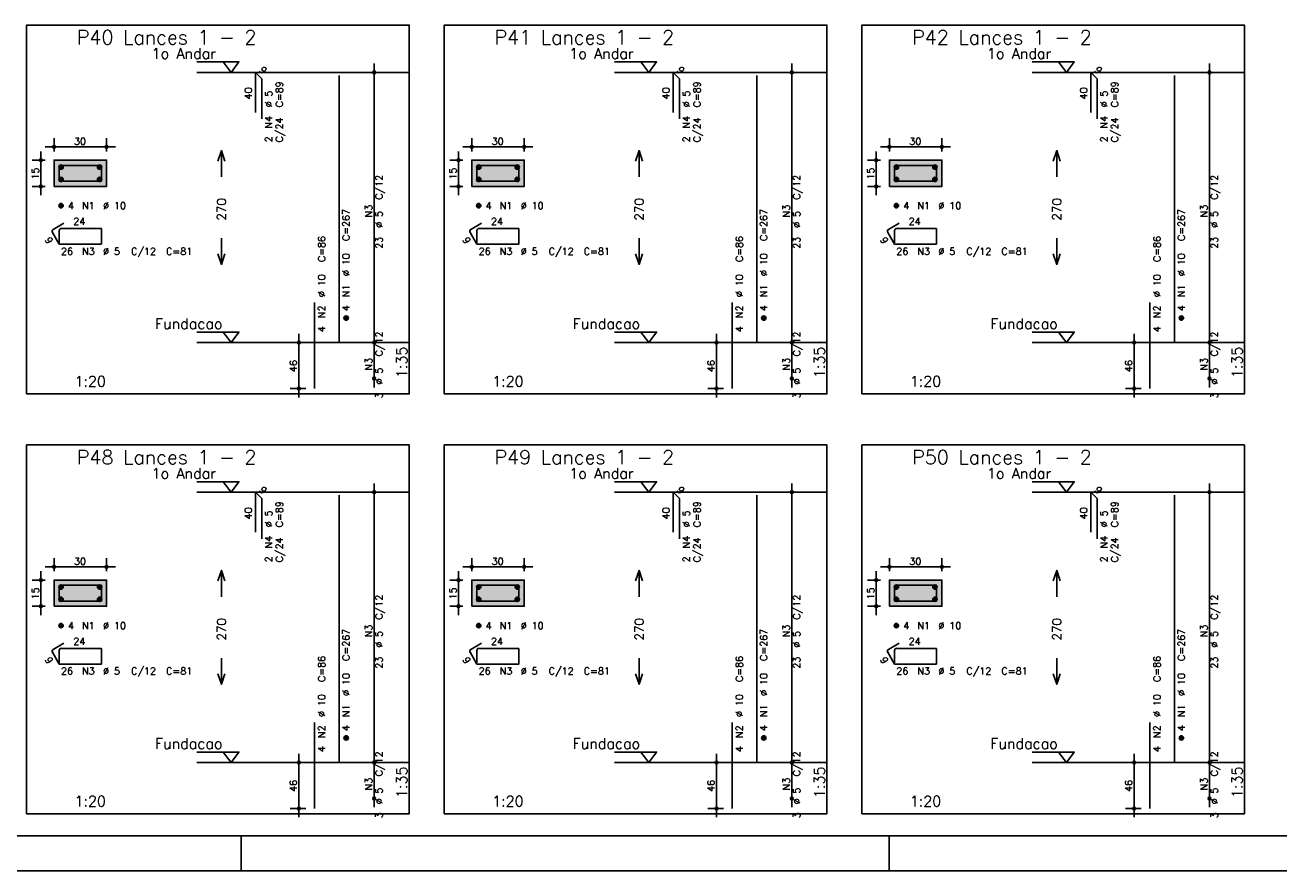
# Model space of a CAD drawing. Extents: x 0 to 119, y 0 to 84.
# Tile 3 of 19: x 39 to 75, y 0 to 24. Entities that reach past the tile are written whole.
import ezdxf

# ---------------------------------------------------------------- set-up
doc = ezdxf.new("R2010")
doc.units = 0
doc.header["$MEASUREMENT"] = 0
doc.linetypes.add('ESTILO_TQS_0002', pattern=[0.4, 0.1, -0.3])
for name, color, linetype in [('1', 1, 'CONTINUOUS'), ('2', 2, 'CONTINUOUS'), ('3', 3, 'CONTINUOUS'), ('4', 4, 'CONTINUOUS'), ('6', 6, 'CONTINUOUS'), ('7', 7, 'CONTINUOUS'), ('8', 8, 'CONTINUOUS'), ('9', 9, 'CONTINUOUS')]:
    doc.layers.add(name, color=color, linetype=linetype)
doc.styles.get("Standard").update_dxf_attribs({"font": 'ROMANS.SHX'})

msp = doc.modelspace()

# ---------------------------------------------------------------- linework, layer by layer
at = {"layer": '1', "linetype": 'Continuous'}
for p, q in [((44.9, 0), (44.9, 1)), ((63.4, 0), (63.4, 1)), ((0, 0), (118.9, 0))]:
    msp.add_line(p, q, dxfattribs=at)
for points in [[(38.775, 13.617), (49.7, 13.617), (49.7, 24.146), (38.775, 24.146), (38.775, 13.617)], [(50.7, 13.617), (61.625, 13.617), (61.625, 24.146), (50.7, 24.146), (50.7, 13.617)], [(62.625, 13.617), (73.55, 13.617), (73.55, 24.146), (62.625, 24.146), (62.625, 13.617)], [(43.64, 23.096), (44.84, 23.096), (44.615, 22.796), (44.39, 23.096)], [(55.565, 23.096), (56.765, 23.096), (56.54, 22.796), (56.315, 23.096)], [(67.49, 23.096), (68.69, 23.096), (68.465, 22.796), (68.24, 23.096)], [(49.7, 22.796), (43.64, 22.796)], [(61.625, 22.796), (55.565, 22.796)], [(73.55, 22.796), (67.49, 22.796)], [(43.64, 15.381), (44.84, 15.381), (44.615, 15.081), (44.39, 15.381)], [(49.7, 15.081), (43.64, 15.081)], [(55.565, 15.381), (56.765, 15.381), (56.54, 15.081), (56.315, 15.381)], [(61.625, 15.081), (55.565, 15.081)], [(67.49, 15.381), (68.69, 15.381), (68.465, 15.081), (68.24, 15.381)], [(73.55, 15.081), (67.49, 15.081)], [(38.775, 1.63), (49.7, 1.63), (49.7, 12.159), (38.775, 12.159), (38.775, 1.63)], [(50.7, 1.63), (61.625, 1.63), (61.625, 12.159), (50.7, 12.159), (50.7, 1.63)], [(62.625, 1.63), (73.55, 1.63), (73.55, 12.159), (62.625, 12.159), (62.625, 1.63)], [(43.64, 11.109), (44.84, 11.109), (44.615, 10.809), (44.39, 11.109)], [(55.565, 11.109), (56.765, 11.109), (56.54, 10.809), (56.315, 11.109)], [(67.49, 11.109), (68.69, 11.109), (68.465, 10.809), (68.24, 11.109)], [(49.7, 10.809), (43.64, 10.809)], [(61.625, 10.809), (55.565, 10.809)], [(73.55, 10.809), (67.49, 10.809)], [(43.64, 3.394), (44.84, 3.394), (44.615, 3.095), (44.39, 3.394)], [(55.565, 3.394), (56.765, 3.394), (56.54, 3.095), (56.315, 3.394)], [(67.49, 3.394), (68.69, 3.394), (68.465, 3.095), (68.24, 3.394)], [(49.7, 3.095), (43.64, 3.095)], [(61.625, 3.095), (55.565, 3.095)], [(73.55, 3.095), (67.49, 3.095)]]:
    msp.add_lwpolyline(points, dxfattribs=at)
at = {"layer": '1', "linetype": 'ESTILO_TQS_0002'}
for points in [[(39.56, 19.541), (41.06, 19.541), (41.06, 20.291), (39.56, 20.291), (39.56, 19.541)], [(51.485, 19.541), (52.985, 19.541), (52.985, 20.291), (51.485, 20.291), (51.485, 19.541)], [(63.41, 19.541), (64.91, 19.541), (64.91, 20.291), (63.41, 20.291), (63.41, 19.541)], [(39.56, 7.554), (41.06, 7.554), (41.06, 8.304), (39.56, 8.304), (39.56, 7.554)], [(51.485, 7.554), (52.985, 7.554), (52.985, 8.304), (51.485, 8.304), (51.485, 7.554)], [(63.41, 7.554), (64.91, 7.554), (64.91, 8.304), (63.41, 8.304), (63.41, 7.554)]]:
    msp.add_lwpolyline(points, dxfattribs=at)
at = {"layer": '2', "linetype": 'Continuous'}
for p, q in [((48.7, 14.831), (48.7, 23.046)), ((60.625, 14.831), (60.625, 23.046)), ((72.55, 14.831), (72.55, 23.046)), ((48.7, 22.796), (48.7, 22.796)), ((60.625, 22.796), (60.625, 22.796)), ((72.55, 22.796), (72.55, 22.796)), ((39.56, 20.541), (39.56, 20.916)), ((41.06, 20.541), (41.06, 20.916)), ((51.485, 20.541), (51.485, 20.916)), ((52.985, 20.541), (52.985, 20.916)), ((63.41, 20.541), (63.41, 20.916)), ((64.91, 20.541), (64.91, 20.916)), ((39.185, 19.291), (39.185, 20.541)), ((39.31, 20.666), (41.31, 20.666)), ((51.11, 19.291), (51.11, 20.541)), ((51.235, 20.666), (53.235, 20.666)), ((63.035, 19.291), (63.035, 20.541)), ((63.16, 20.666), (65.16, 20.666)), ((39.31, 20.291), (38.935, 20.291)), ((39.56, 20.291), (39.56, 20.291)), ((39.56, 20.291), (39.56, 20.291)), ((41.06, 20.291), (41.06, 20.291)), ((51.235, 20.291), (50.86, 20.291)), ((51.485, 20.291), (51.485, 20.291)), ((51.485, 20.291), (51.485, 20.291)), ((52.985, 20.291), (52.985, 20.291)), ((63.16, 20.291), (62.785, 20.291)), ((63.41, 20.291), (63.41, 20.291)), ((63.41, 20.291), (63.41, 20.291)), ((64.91, 20.291), (64.91, 20.291)), ((39.31, 19.541), (38.935, 19.541)), ((39.56, 19.541), (39.56, 19.541)), ((51.235, 19.541), (50.86, 19.541)), ((51.485, 19.541), (51.485, 19.541)), ((63.16, 19.541), (62.785, 19.541)), ((63.41, 19.541), (63.41, 19.541)), ((46.75, 15.081), (46.3, 15.081)), ((46.55, 13.517), (46.55, 15.331)), ((47, 15.081), (47, 15.081)), ((48.7, 13.803), (48.7, 15.331)), ((48.7, 15.081), (48.7, 15.081)), ((48.7, 15.081), (48.7, 15.081)), ((58.675, 15.081), (58.225, 15.081)), ((58.475, 13.517), (58.475, 15.331)), ((58.925, 15.081), (58.925, 15.081)), ((60.625, 13.803), (60.625, 15.331)), ((60.625, 15.081), (60.625, 15.081)), ((60.625, 15.081), (60.625, 15.081)), ((70.6, 15.081), (70.15, 15.081)), ((70.4, 13.517), (70.4, 15.331)), ((70.85, 15.081), (70.85, 15.081)), ((72.55, 13.803), (72.55, 15.331)), ((72.55, 15.081), (72.55, 15.081)), ((72.55, 15.081), (72.55, 15.081)), ((48.7, 14.053), (48.7, 14.053)), ((60.625, 14.053), (60.625, 14.053)), ((72.55, 14.053), (72.55, 14.053)), ((46.75, 13.767), (46.3, 13.767)), ((47, 13.767), (47, 13.767)), ((58.675, 13.767), (58.225, 13.767)), ((58.925, 13.767), (58.925, 13.767)), ((70.6, 13.767), (70.15, 13.767)), ((70.85, 13.767), (70.85, 13.767)), ((48.7, 2.845), (48.7, 11.059)), ((48.7, 10.809), (48.7, 10.809)), ((60.625, 2.845), (60.625, 11.059)), ((60.625, 10.809), (60.625, 10.809)), ((72.55, 2.845), (72.55, 11.059)), ((72.55, 10.809), (72.55, 10.809)), ((39.31, 8.679), (41.31, 8.679)), ((39.56, 8.554), (39.56, 8.929)), ((41.06, 8.554), (41.06, 8.929)), ((51.235, 8.679), (53.235, 8.679)), ((51.485, 8.554), (51.485, 8.929)), ((52.985, 8.554), (52.985, 8.929)), ((63.16, 8.679), (65.16, 8.679)), ((63.41, 8.554), (63.41, 8.929)), ((64.91, 8.554), (64.91, 8.929)), ((39.31, 8.304), (38.935, 8.304)), ((39.185, 7.304), (39.185, 8.554)), ((39.56, 8.304), (39.56, 8.304)), ((39.56, 8.304), (39.56, 8.304)), ((41.06, 8.304), (41.06, 8.304)), ((51.235, 8.304), (50.86, 8.304)), ((51.11, 7.304), (51.11, 8.554)), ((51.485, 8.304), (51.485, 8.304)), ((51.485, 8.304), (51.485, 8.304)), ((52.985, 8.304), (52.985, 8.304)), ((63.16, 8.304), (62.785, 8.304)), ((63.035, 7.304), (63.035, 8.554)), ((63.41, 8.304), (63.41, 8.304)), ((63.41, 8.304), (63.41, 8.304)), ((64.91, 8.304), (64.91, 8.304)), ((39.31, 7.554), (38.935, 7.554)), ((39.56, 7.554), (39.56, 7.554)), ((51.235, 7.554), (50.86, 7.554)), ((51.485, 7.554), (51.485, 7.554)), ((63.16, 7.554), (62.785, 7.554)), ((63.41, 7.554), (63.41, 7.554)), ((46.55, 1.53), (46.55, 3.345)), ((48.7, 1.816), (48.7, 3.345)), ((58.475, 1.53), (58.475, 3.345)), ((60.625, 1.816), (60.625, 3.345)), ((70.4, 1.53), (70.4, 3.345)), ((72.55, 1.816), (72.55, 3.345)), ((46.75, 3.095), (46.3, 3.095)), ((47, 3.095), (47, 3.095)), ((48.7, 3.095), (48.7, 3.095)), ((48.7, 3.095), (48.7, 3.095)), ((58.675, 3.095), (58.225, 3.095)), ((58.925, 3.095), (58.925, 3.095)), ((60.625, 3.095), (60.625, 3.095)), ((60.625, 3.095), (60.625, 3.095)), ((70.6, 3.095), (70.15, 3.095)), ((70.85, 3.095), (70.85, 3.095)), ((72.55, 3.095), (72.55, 3.095)), ((72.55, 3.095), (72.55, 3.095)), ((48.7, 2.066), (48.7, 2.066)), ((60.625, 2.066), (60.625, 2.066)), ((72.55, 2.066), (72.55, 2.066)), ((46.75, 1.78), (46.3, 1.78)), ((47, 1.78), (47, 1.78)), ((58.675, 1.78), (58.225, 1.78)), ((58.925, 1.78), (58.925, 1.78)), ((70.6, 1.78), (70.15, 1.78)), ((70.85, 1.78), (70.85, 1.78))]:
    msp.add_line(p, q, dxfattribs=at)
for points in [[(44.24, 20.264), (44.34, 20.564), (44.44, 20.264)], [(44.34, 19.814), (44.34, 20.564)], [(56.165, 20.264), (56.265, 20.564), (56.365, 20.264)], [(56.265, 19.814), (56.265, 20.564)], [(68.09, 20.264), (68.19, 20.564), (68.29, 20.264)], [(68.19, 19.814), (68.19, 20.564)], [(39.56, 19.541), (41.06, 19.541), (41.06, 20.291), (39.56, 20.291), (39.56, 19.541)], [(51.485, 19.541), (52.985, 19.541), (52.985, 20.291), (51.485, 20.291), (51.485, 19.541)], [(63.41, 19.541), (64.91, 19.541), (64.91, 20.291), (63.41, 20.291), (63.41, 19.541)], [(44.34, 18.064), (44.34, 17.314)], [(56.265, 18.064), (56.265, 17.314)], [(68.19, 18.064), (68.19, 17.314)], [(44.24, 17.614), (44.34, 17.314), (44.44, 17.614)], [(56.165, 17.614), (56.265, 17.314), (56.365, 17.614)], [(68.09, 17.614), (68.19, 17.314), (68.29, 17.614)], [(39.56, 7.554), (41.06, 7.554), (41.06, 8.304), (39.56, 8.304), (39.56, 7.554)], [(44.24, 8.277), (44.34, 8.577), (44.44, 8.277)], [(44.34, 7.827), (44.34, 8.577)], [(51.485, 7.554), (52.985, 7.554), (52.985, 8.304), (51.485, 8.304), (51.485, 7.554)], [(56.165, 8.277), (56.265, 8.577), (56.365, 8.277)], [(56.265, 7.827), (56.265, 8.577)], [(63.41, 7.554), (64.91, 7.554), (64.91, 8.304), (63.41, 8.304), (63.41, 7.554)], [(68.09, 8.277), (68.19, 8.577), (68.29, 8.277)], [(68.19, 7.827), (68.19, 8.577)], [(44.34, 6.077), (44.34, 5.327)], [(56.265, 6.077), (56.265, 5.327)], [(68.19, 6.077), (68.19, 5.327)], [(44.24, 5.627), (44.34, 5.327), (44.44, 5.627)], [(56.165, 5.627), (56.265, 5.327), (56.365, 5.627)], [(68.09, 5.627), (68.19, 5.327), (68.29, 5.627)]]:
    msp.add_lwpolyline(points, dxfattribs=at)
for centre, radius in [((48.7, 22.796), 0.0416), ((48.7, 22.796), 0.0208), ((60.625, 22.796), 0.0416), ((60.625, 22.796), 0.0208), ((72.55, 22.796), 0.0416), ((72.55, 22.796), 0.0208), ((39.56, 20.666), 0.04), ((39.56, 20.666), 0.02), ((41.06, 20.666), 0.04), ((41.06, 20.666), 0.02), ((51.485, 20.666), 0.04), ((51.485, 20.666), 0.02), ((52.985, 20.666), 0.04), ((52.985, 20.666), 0.02), ((63.41, 20.666), 0.04), ((63.41, 20.666), 0.02), ((64.91, 20.666), 0.04), ((64.91, 20.666), 0.02), ((39.185, 20.291), 0.04), ((39.185, 20.291), 0.02), ((51.11, 20.291), 0.04), ((51.11, 20.291), 0.02), ((63.035, 20.291), 0.04), ((63.035, 20.291), 0.02), ((39.185, 19.541), 0.04), ((39.185, 19.541), 0.02), ((51.11, 19.541), 0.04), ((51.11, 19.541), 0.02), ((63.035, 19.541), 0.04), ((63.035, 19.541), 0.02), ((46.55, 15.081), 0.04), ((46.55, 15.081), 0.02), ((48.7, 15.081), 0.0416), ((48.7, 15.081), 0.0416), ((48.7, 15.081), 0.0208), ((48.7, 15.081), 0.0208), ((58.475, 15.081), 0.04), ((58.475, 15.081), 0.02), ((60.625, 15.081), 0.0416), ((60.625, 15.081), 0.0416), ((60.625, 15.081), 0.0208), ((60.625, 15.081), 0.0208), ((70.4, 15.081), 0.04), ((70.4, 15.081), 0.02), ((72.55, 15.081), 0.0416), ((72.55, 15.081), 0.0416), ((72.55, 15.081), 0.0208), ((72.55, 15.081), 0.0208), ((48.7, 14.053), 0.0416), ((48.7, 14.053), 0.0208), ((60.625, 14.053), 0.0416), ((60.625, 14.053), 0.0208), ((72.55, 14.053), 0.0416), ((72.55, 14.053), 0.0208), ((46.55, 13.767), 0.04), ((46.55, 13.767), 0.02), ((58.475, 13.767), 0.04), ((58.475, 13.767), 0.02), ((70.4, 13.767), 0.04), ((70.4, 13.767), 0.02), ((48.7, 10.809), 0.0416), ((48.7, 10.809), 0.0208), ((60.625, 10.809), 0.0416), ((60.625, 10.809), 0.0208), ((72.55, 10.809), 0.0416), ((72.55, 10.809), 0.0208), ((39.56, 8.679), 0.04), ((39.56, 8.679), 0.02), ((41.06, 8.679), 0.04), ((41.06, 8.679), 0.02), ((51.485, 8.679), 0.04), ((51.485, 8.679), 0.02), ((52.985, 8.679), 0.04), ((52.985, 8.679), 0.02), ((63.41, 8.679), 0.04), ((63.41, 8.679), 0.02), ((64.91, 8.679), 0.04), ((64.91, 8.679), 0.02), ((39.185, 8.304), 0.04), ((39.185, 8.304), 0.02), ((51.11, 8.304), 0.04), ((51.11, 8.304), 0.02), ((63.035, 8.304), 0.04), ((63.035, 8.304), 0.02), ((39.185, 7.554), 0.04), ((39.185, 7.554), 0.02), ((51.11, 7.554), 0.04), ((51.11, 7.554), 0.02), ((63.035, 7.554), 0.04), ((63.035, 7.554), 0.02), ((46.55, 3.095), 0.04), ((46.55, 3.095), 0.02), ((48.7, 3.095), 0.0416), ((48.7, 3.095), 0.0416), ((48.7, 3.095), 0.0208), ((48.7, 3.095), 0.0208), ((58.475, 3.095), 0.04), ((58.475, 3.095), 0.02), ((60.625, 3.095), 0.0416), ((60.625, 3.095), 0.0416), ((60.625, 3.095), 0.0208), ((60.625, 3.095), 0.0208), ((70.4, 3.095), 0.04), ((70.4, 3.095), 0.02), ((72.55, 3.095), 0.0416), ((72.55, 3.095), 0.0416), ((72.55, 3.095), 0.0208), ((72.55, 3.095), 0.0208), ((46.55, 1.78), 0.04), ((46.55, 1.78), 0.02), ((48.7, 2.066), 0.0416), ((48.7, 2.066), 0.0208), ((58.475, 1.78), 0.04), ((58.475, 1.78), 0.02), ((60.625, 2.066), 0.0416), ((60.625, 2.066), 0.0208), ((70.4, 1.78), 0.04), ((70.4, 1.78), 0.02), ((72.55, 2.066), 0.0416), ((72.55, 2.066), 0.0208)]:
    msp.add_circle(centre, radius, dxfattribs=at)
at = {"layer": '3', "linetype": 'Continuous'}
for p, q in [((39.698, 20.082), (39.769, 20.153)), ((39.698, 20.1), (39.751, 20.153)), ((39.702, 20.068), (39.783, 20.149)), ((39.708, 20.057), (39.794, 20.143)), ((39.716, 20.047), (39.804, 20.135)), ((39.726, 20.039), (39.812, 20.125)), ((39.737, 20.033), (39.818, 20.114)), ((39.751, 20.029), (39.822, 20.1)), ((39.769, 20.029), (39.822, 20.082)), ((40.798, 20.082), (40.869, 20.153)), ((40.798, 20.1), (40.851, 20.153)), ((40.802, 20.068), (40.883, 20.149)), ((40.808, 20.057), (40.894, 20.143)), ((40.816, 20.047), (40.904, 20.135)), ((40.826, 20.039), (40.912, 20.125)), ((40.837, 20.033), (40.918, 20.114)), ((40.851, 20.029), (40.922, 20.1)), ((40.869, 20.029), (40.922, 20.082)), ((51.623, 20.082), (51.694, 20.153)), ((51.623, 20.1), (51.676, 20.153)), ((51.627, 20.068), (51.708, 20.149)), ((51.633, 20.057), (51.719, 20.143)), ((51.641, 20.047), (51.729, 20.135)), ((51.651, 20.039), (51.737, 20.125)), ((51.662, 20.033), (51.743, 20.114)), ((51.676, 20.029), (51.747, 20.1)), ((51.694, 20.029), (51.747, 20.082)), ((52.723, 20.082), (52.794, 20.153)), ((52.723, 20.1), (52.776, 20.153)), ((52.727, 20.068), (52.808, 20.149)), ((52.733, 20.057), (52.819, 20.143)), ((52.741, 20.047), (52.829, 20.135)), ((52.751, 20.039), (52.837, 20.125)), ((52.762, 20.033), (52.843, 20.114)), ((52.776, 20.029), (52.847, 20.1)), ((52.794, 20.029), (52.847, 20.082)), ((63.548, 20.082), (63.619, 20.153)), ((63.548, 20.1), (63.601, 20.153)), ((63.552, 20.068), (63.633, 20.149)), ((63.558, 20.057), (63.644, 20.143)), ((63.566, 20.047), (63.654, 20.135)), ((63.576, 20.039), (63.662, 20.125)), ((63.587, 20.033), (63.668, 20.114)), ((63.601, 20.029), (63.672, 20.1)), ((63.619, 20.029), (63.672, 20.082)), ((64.648, 20.082), (64.719, 20.153)), ((64.648, 20.1), (64.701, 20.153)), ((64.652, 20.068), (64.733, 20.149)), ((64.658, 20.057), (64.744, 20.143)), ((64.666, 20.047), (64.754, 20.135)), ((64.676, 20.039), (64.762, 20.125)), ((64.687, 20.033), (64.768, 20.114)), ((64.701, 20.029), (64.772, 20.1)), ((64.719, 20.029), (64.772, 20.082)), ((39.698, 19.732), (39.769, 19.803)), ((39.698, 19.75), (39.751, 19.803)), ((39.702, 19.718), (39.783, 19.799)), ((39.708, 19.707), (39.794, 19.793)), ((39.716, 19.697), (39.804, 19.785)), ((39.726, 19.689), (39.812, 19.775)), ((39.737, 19.683), (39.818, 19.764)), ((39.751, 19.679), (39.822, 19.75)), ((39.769, 19.679), (39.822, 19.732)), ((40.798, 19.732), (40.869, 19.803)), ((40.798, 19.75), (40.851, 19.803)), ((40.802, 19.718), (40.883, 19.799)), ((40.808, 19.707), (40.894, 19.793)), ((40.816, 19.697), (40.904, 19.785)), ((40.826, 19.689), (40.912, 19.775)), ((40.837, 19.683), (40.918, 19.764)), ((40.851, 19.679), (40.922, 19.75)), ((40.869, 19.679), (40.922, 19.732)), ((51.623, 19.732), (51.694, 19.803)), ((51.623, 19.75), (51.676, 19.803)), ((51.627, 19.718), (51.708, 19.799)), ((51.633, 19.707), (51.719, 19.793)), ((51.641, 19.697), (51.729, 19.785)), ((51.651, 19.689), (51.737, 19.775)), ((51.662, 19.683), (51.743, 19.764)), ((51.676, 19.679), (51.747, 19.75)), ((51.694, 19.679), (51.747, 19.732)), ((52.723, 19.732), (52.794, 19.803)), ((52.723, 19.75), (52.776, 19.803)), ((52.727, 19.718), (52.808, 19.799)), ((52.733, 19.707), (52.819, 19.793)), ((52.741, 19.697), (52.829, 19.785)), ((52.751, 19.689), (52.837, 19.775)), ((52.762, 19.683), (52.843, 19.764)), ((52.776, 19.679), (52.847, 19.75)), ((52.794, 19.679), (52.847, 19.732)), ((63.548, 19.732), (63.619, 19.803)), ((63.548, 19.75), (63.601, 19.803)), ((63.552, 19.718), (63.633, 19.799)), ((63.558, 19.707), (63.644, 19.793)), ((63.566, 19.697), (63.654, 19.785)), ((63.576, 19.689), (63.662, 19.775)), ((63.587, 19.683), (63.668, 19.764)), ((63.601, 19.679), (63.672, 19.75)), ((63.619, 19.679), (63.672, 19.732)), ((64.648, 19.732), (64.719, 19.803)), ((64.648, 19.75), (64.701, 19.803)), ((64.652, 19.718), (64.733, 19.799)), ((64.658, 19.707), (64.744, 19.793)), ((64.666, 19.697), (64.754, 19.785)), ((64.676, 19.689), (64.762, 19.775)), ((64.687, 19.683), (64.768, 19.764)), ((64.701, 19.679), (64.772, 19.75)), ((64.719, 19.679), (64.772, 19.732)), ((39.698, 18.982), (39.769, 19.053)), ((39.698, 19), (39.751, 19.053)), ((39.702, 18.968), (39.783, 19.049)), ((39.708, 18.957), (39.794, 19.043)), ((39.716, 18.947), (39.804, 19.035)), ((39.726, 18.939), (39.812, 19.025)), ((39.737, 18.933), (39.818, 19.014)), ((39.751, 18.929), (39.822, 19)), ((39.769, 18.929), (39.822, 18.982)), ((51.623, 18.982), (51.694, 19.053)), ((51.623, 19), (51.676, 19.053)), ((51.627, 18.968), (51.708, 19.049)), ((51.633, 18.957), (51.719, 19.043)), ((51.641, 18.947), (51.729, 19.035)), ((51.651, 18.939), (51.737, 19.025)), ((51.662, 18.933), (51.743, 19.014)), ((51.676, 18.929), (51.747, 19)), ((51.694, 18.929), (51.747, 18.982)), ((63.548, 18.982), (63.619, 19.053)), ((63.548, 19), (63.601, 19.053)), ((63.552, 18.968), (63.633, 19.049)), ((63.558, 18.957), (63.644, 19.043)), ((63.566, 18.947), (63.654, 19.035)), ((63.576, 18.939), (63.662, 19.025)), ((63.587, 18.933), (63.668, 19.014)), ((63.601, 18.929), (63.672, 19)), ((63.619, 18.929), (63.672, 18.982)), ((47.838, 15.773), (47.909, 15.843)), ((47.838, 15.79), (47.891, 15.843)), ((47.842, 15.759), (47.923, 15.84)), ((47.848, 15.747), (47.934, 15.834)), ((47.856, 15.737), (47.944, 15.826)), ((47.866, 15.729), (47.952, 15.816)), ((47.877, 15.723), (47.958, 15.804)), ((47.891, 15.72), (47.962, 15.79)), ((47.909, 15.72), (47.962, 15.773)), ((59.763, 15.773), (59.834, 15.843)), ((59.763, 15.79), (59.816, 15.843)), ((59.767, 15.759), (59.848, 15.84)), ((59.773, 15.747), (59.859, 15.834)), ((59.781, 15.737), (59.869, 15.826)), ((59.791, 15.729), (59.877, 15.816)), ((59.802, 15.723), (59.883, 15.804)), ((59.816, 15.72), (59.887, 15.79)), ((59.834, 15.72), (59.887, 15.773)), ((71.688, 15.773), (71.759, 15.843)), ((71.688, 15.79), (71.741, 15.843)), ((71.692, 15.759), (71.773, 15.84)), ((71.698, 15.747), (71.784, 15.834)), ((71.706, 15.737), (71.794, 15.826)), ((71.716, 15.729), (71.802, 15.816)), ((71.727, 15.723), (71.808, 15.804)), ((71.741, 15.72), (71.812, 15.79)), ((71.759, 15.72), (71.812, 15.773)), ((39.698, 8.095), (39.769, 8.166)), ((39.698, 8.113), (39.751, 8.166)), ((39.702, 8.081), (39.783, 8.162)), ((39.708, 8.07), (39.794, 8.156)), ((39.716, 8.06), (39.804, 8.148)), ((39.726, 8.052), (39.812, 8.139)), ((39.737, 8.046), (39.818, 8.127)), ((39.751, 8.042), (39.822, 8.113)), ((39.769, 8.042), (39.822, 8.095)), ((40.798, 8.095), (40.869, 8.166)), ((40.798, 8.113), (40.851, 8.166)), ((40.802, 8.081), (40.883, 8.162)), ((40.808, 8.07), (40.894, 8.156)), ((40.816, 8.06), (40.904, 8.148)), ((40.826, 8.052), (40.912, 8.139)), ((40.837, 8.046), (40.918, 8.127)), ((40.851, 8.042), (40.922, 8.113)), ((40.869, 8.042), (40.922, 8.095)), ((51.623, 8.095), (51.694, 8.166)), ((51.623, 8.113), (51.676, 8.166)), ((51.627, 8.081), (51.708, 8.162)), ((51.633, 8.07), (51.719, 8.156)), ((51.641, 8.06), (51.729, 8.148)), ((51.651, 8.052), (51.737, 8.139)), ((51.662, 8.046), (51.743, 8.127)), ((51.676, 8.042), (51.747, 8.113)), ((51.694, 8.042), (51.747, 8.095)), ((52.723, 8.095), (52.794, 8.166)), ((52.723, 8.113), (52.776, 8.166)), ((52.727, 8.081), (52.808, 8.162)), ((52.733, 8.07), (52.819, 8.156)), ((52.741, 8.06), (52.829, 8.148)), ((52.751, 8.052), (52.837, 8.139)), ((52.762, 8.046), (52.843, 8.127)), ((52.776, 8.042), (52.847, 8.113)), ((52.794, 8.042), (52.847, 8.095)), ((63.548, 8.095), (63.619, 8.166)), ((63.548, 8.113), (63.601, 8.166)), ((63.552, 8.081), (63.633, 8.162)), ((63.558, 8.07), (63.644, 8.156)), ((63.566, 8.06), (63.654, 8.148)), ((63.576, 8.052), (63.662, 8.139)), ((63.587, 8.046), (63.668, 8.127)), ((63.601, 8.042), (63.672, 8.113)), ((63.619, 8.042), (63.672, 8.095)), ((64.648, 8.095), (64.719, 8.166)), ((64.648, 8.113), (64.701, 8.166)), ((64.652, 8.081), (64.733, 8.162)), ((64.658, 8.07), (64.744, 8.156)), ((64.666, 8.06), (64.754, 8.148)), ((64.676, 8.052), (64.762, 8.139)), ((64.687, 8.046), (64.768, 8.127)), ((64.701, 8.042), (64.772, 8.113)), ((64.719, 8.042), (64.772, 8.095)), ((39.698, 7.745), (39.769, 7.816)), ((39.698, 7.763), (39.751, 7.816)), ((39.702, 7.731), (39.783, 7.812)), ((39.708, 7.72), (39.794, 7.806)), ((39.716, 7.71), (39.804, 7.798)), ((39.726, 7.702), (39.812, 7.789)), ((39.737, 7.696), (39.818, 7.777)), ((39.751, 7.692), (39.822, 7.763)), ((39.769, 7.692), (39.822, 7.745)), ((40.798, 7.745), (40.869, 7.816)), ((40.798, 7.763), (40.851, 7.816)), ((40.802, 7.731), (40.883, 7.812)), ((40.808, 7.72), (40.894, 7.806)), ((40.816, 7.71), (40.904, 7.798)), ((40.826, 7.702), (40.912, 7.789)), ((40.837, 7.696), (40.918, 7.777)), ((40.851, 7.692), (40.922, 7.763)), ((40.869, 7.692), (40.922, 7.745)), ((51.623, 7.745), (51.694, 7.816)), ((51.623, 7.763), (51.676, 7.816)), ((51.627, 7.731), (51.708, 7.812)), ((51.633, 7.72), (51.719, 7.806)), ((51.641, 7.71), (51.729, 7.798)), ((51.651, 7.702), (51.737, 7.789)), ((51.662, 7.696), (51.743, 7.777)), ((51.676, 7.692), (51.747, 7.763)), ((51.694, 7.692), (51.747, 7.745)), ((52.723, 7.745), (52.794, 7.816)), ((52.723, 7.763), (52.776, 7.816)), ((52.727, 7.731), (52.808, 7.812)), ((52.733, 7.72), (52.819, 7.806)), ((52.741, 7.71), (52.829, 7.798)), ((52.751, 7.702), (52.837, 7.789)), ((52.762, 7.696), (52.843, 7.777)), ((52.776, 7.692), (52.847, 7.763)), ((52.794, 7.692), (52.847, 7.745)), ((63.548, 7.745), (63.619, 7.816)), ((63.548, 7.763), (63.601, 7.816)), ((63.552, 7.731), (63.633, 7.812)), ((63.558, 7.72), (63.644, 7.806)), ((63.566, 7.71), (63.654, 7.798)), ((63.576, 7.702), (63.662, 7.789)), ((63.587, 7.696), (63.668, 7.777)), ((63.601, 7.692), (63.672, 7.763)), ((63.619, 7.692), (63.672, 7.745)), ((64.648, 7.745), (64.719, 7.816)), ((64.648, 7.763), (64.701, 7.816)), ((64.652, 7.731), (64.733, 7.812)), ((64.658, 7.72), (64.744, 7.806)), ((64.666, 7.71), (64.754, 7.798)), ((64.676, 7.702), (64.762, 7.789)), ((64.687, 7.696), (64.768, 7.777)), ((64.701, 7.692), (64.772, 7.763)), ((64.719, 7.692), (64.772, 7.745)), ((39.698, 6.995), (39.769, 7.066)), ((39.698, 7.013), (39.751, 7.066)), ((39.702, 6.981), (39.783, 7.062)), ((39.708, 6.97), (39.794, 7.056)), ((39.716, 6.96), (39.804, 7.048)), ((39.726, 6.952), (39.812, 7.039)), ((39.737, 6.946), (39.818, 7.027)), ((39.751, 6.942), (39.822, 7.013)), ((39.769, 6.942), (39.822, 6.995)), ((51.623, 6.995), (51.694, 7.066)), ((51.623, 7.013), (51.676, 7.066)), ((51.627, 6.981), (51.708, 7.062)), ((51.633, 6.97), (51.719, 7.056)), ((51.641, 6.96), (51.729, 7.048)), ((51.651, 6.952), (51.737, 7.039)), ((51.662, 6.946), (51.743, 7.027)), ((51.676, 6.942), (51.747, 7.013)), ((51.694, 6.942), (51.747, 6.995)), ((63.548, 6.995), (63.619, 7.066)), ((63.548, 7.013), (63.601, 7.066)), ((63.552, 6.981), (63.633, 7.062)), ((63.558, 6.97), (63.644, 7.056)), ((63.566, 6.96), (63.654, 7.048)), ((63.576, 6.952), (63.662, 7.039)), ((63.587, 6.946), (63.668, 7.027)), ((63.601, 6.942), (63.672, 7.013)), ((63.619, 6.942), (63.672, 6.995)), ((47.838, 3.786), (47.909, 3.856)), ((47.838, 3.803), (47.891, 3.856)), ((47.842, 3.772), (47.923, 3.853)), ((47.848, 3.76), (47.934, 3.847)), ((47.856, 3.75), (47.944, 3.839)), ((47.866, 3.742), (47.952, 3.829)), ((47.877, 3.736), (47.958, 3.817)), ((47.891, 3.733), (47.962, 3.803)), ((47.909, 3.733), (47.962, 3.786)), ((59.763, 3.786), (59.834, 3.856)), ((59.763, 3.803), (59.816, 3.856)), ((59.767, 3.772), (59.848, 3.853)), ((59.773, 3.76), (59.859, 3.847)), ((59.781, 3.75), (59.869, 3.839)), ((59.791, 3.742), (59.877, 3.829)), ((59.802, 3.736), (59.883, 3.817)), ((59.816, 3.733), (59.887, 3.803)), ((59.834, 3.733), (59.887, 3.786)), ((71.688, 3.786), (71.759, 3.856)), ((71.688, 3.803), (71.741, 3.856)), ((71.692, 3.772), (71.773, 3.853)), ((71.698, 3.76), (71.784, 3.847)), ((71.706, 3.75), (71.794, 3.839)), ((71.716, 3.742), (71.802, 3.829)), ((71.727, 3.736), (71.808, 3.817)), ((71.741, 3.733), (71.812, 3.803)), ((71.759, 3.733), (71.812, 3.786))]:
    msp.add_line(p, q, dxfattribs=at)
for centre in [(39.76, 20.091), (40.86, 20.091), (51.685, 20.091), (52.785, 20.091), (63.61, 20.091), (64.71, 20.091), (39.76, 19.741), (40.86, 19.741), (51.685, 19.741), (52.785, 19.741), (63.61, 19.741), (64.71, 19.741), (39.76, 18.991), (51.685, 18.991), (63.61, 18.991), (47.9, 15.781), (59.825, 15.781), (71.75, 15.781), (39.76, 8.104), (40.86, 8.104), (51.685, 8.104), (52.785, 8.104), (63.61, 8.104), (64.71, 8.104), (39.76, 7.754), (40.86, 7.754), (51.685, 7.754), (52.785, 7.754), (63.61, 7.754), (64.71, 7.754), (39.76, 7.004), (51.685, 7.004), (63.61, 7.004), (47.9, 3.795), (59.825, 3.795), (71.75, 3.795)]:
    msp.add_circle(centre, 0.0625, dxfattribs=at)
at = {"layer": '4', "linetype": 'Continuous'}
for p, q in [((39.71, 20.079), (39.71, 19.691)), ((39.71, 20.079), (39.71, 19.729)), ((40.123, 20.141), (39.773, 20.141)), ((40.91, 20.141), (39.773, 20.141)), ((40.91, 19.691), (40.91, 20.141)), ((51.635, 20.079), (51.635, 19.691)), ((51.635, 20.079), (51.635, 19.729)), ((52.047, 20.141), (51.697, 20.141)), ((52.835, 20.141), (51.697, 20.141)), ((52.835, 19.691), (52.835, 20.141)), ((63.56, 20.079), (63.56, 19.691)), ((63.56, 20.079), (63.56, 19.729)), ((63.972, 20.141), (63.623, 20.141)), ((64.76, 20.141), (63.623, 20.141)), ((64.76, 19.691), (64.76, 20.141)), ((39.71, 19.691), (40.91, 19.691)), ((51.635, 19.691), (52.835, 19.691)), ((63.56, 19.691), (64.76, 19.691)), ((39.71, 8.092), (39.71, 7.704)), ((39.71, 8.092), (39.71, 7.742)), ((40.123, 8.154), (39.773, 8.154)), ((40.91, 8.154), (39.773, 8.154)), ((40.91, 7.704), (40.91, 8.154)), ((51.635, 8.092), (51.635, 7.704)), ((51.635, 8.092), (51.635, 7.742)), ((52.047, 8.154), (51.697, 8.154)), ((52.835, 8.154), (51.697, 8.154)), ((52.835, 7.704), (52.835, 8.154)), ((63.56, 8.092), (63.56, 7.704)), ((63.56, 8.092), (63.56, 7.742)), ((63.972, 8.154), (63.623, 8.154)), ((64.76, 8.154), (63.623, 8.154)), ((64.76, 7.704), (64.76, 8.154)), ((39.71, 7.704), (40.91, 7.704)), ((51.635, 7.704), (52.835, 7.704)), ((63.56, 7.704), (64.76, 7.704))]:
    msp.add_line(p, q, dxfattribs=at)
for centre in [(39.773, 20.079), (39.773, 20.079), (51.697, 20.079), (51.697, 20.079), (63.623, 20.079), (63.623, 20.079), (39.773, 8.092), (39.773, 8.092), (51.697, 8.092), (51.697, 8.092), (63.623, 8.092), (63.623, 8.092)]:
    msp.add_arc(centre, 0.0625, 90, 180, dxfattribs=at)
at = {"layer": '6', "linetype": 'Continuous'}
for p, q in [((45.308, 21.653), (45.308, 22.796)), ((45.308, 22.796), (45.49, 22.614)), ((45.49, 22.614), (45.49, 21.471)), ((47.7, 15.081), (47.7, 22.71)), ((57.233, 21.653), (57.233, 22.796)), ((57.233, 22.796), (57.415, 22.614)), ((57.415, 22.614), (57.415, 21.471)), ((59.625, 15.081), (59.625, 22.71)), ((69.158, 21.653), (69.158, 22.796)), ((69.158, 22.796), (69.34, 22.614)), ((69.34, 22.614), (69.34, 21.471)), ((71.55, 15.081), (71.55, 22.71)), ((39.842, 18.487), (39.539, 18.312)), ((39.71, 18.279), (39.71, 17.929)), ((40.91, 18.341), (39.773, 18.341)), ((40.91, 17.891), (40.91, 18.341)), ((51.767, 18.487), (51.464, 18.312)), ((51.635, 18.279), (51.635, 17.929)), ((52.835, 18.341), (51.697, 18.341)), ((52.835, 17.891), (52.835, 18.341)), ((63.692, 18.487), (63.389, 18.312)), ((63.56, 18.279), (63.56, 17.929)), ((64.76, 18.341), (63.623, 18.341)), ((64.76, 17.891), (64.76, 18.341)), ((39.516, 18.227), (39.71, 17.891)), ((51.441, 18.227), (51.635, 17.891)), ((63.366, 18.227), (63.56, 17.891)), ((39.71, 17.891), (40.91, 17.891)), ((51.635, 17.891), (52.835, 17.891)), ((63.56, 17.891), (64.76, 17.891)), ((47, 13.767), (47, 16.224)), ((58.925, 13.767), (58.925, 16.224)), ((70.85, 13.767), (70.85, 16.224)), ((45.308, 9.666), (45.308, 10.809)), ((45.308, 10.809), (45.49, 10.627)), ((57.233, 9.666), (57.233, 10.809)), ((57.233, 10.809), (57.415, 10.627)), ((69.158, 9.666), (69.158, 10.809)), ((69.158, 10.809), (69.34, 10.627)), ((45.49, 10.627), (45.49, 9.484)), ((47.7, 3.095), (47.7, 10.723)), ((57.415, 10.627), (57.415, 9.484)), ((59.625, 3.095), (59.625, 10.723)), ((69.34, 10.627), (69.34, 9.484)), ((71.55, 3.095), (71.55, 10.723)), ((39.842, 6.5), (39.539, 6.325)), ((51.767, 6.5), (51.464, 6.325)), ((63.692, 6.5), (63.389, 6.325)), ((39.516, 6.24), (39.71, 5.904)), ((39.71, 6.292), (39.71, 5.942)), ((40.91, 6.354), (39.773, 6.354)), ((40.91, 5.904), (40.91, 6.354)), ((51.441, 6.24), (51.635, 5.904)), ((51.635, 6.292), (51.635, 5.942)), ((52.835, 6.354), (51.697, 6.354)), ((52.835, 5.904), (52.835, 6.354)), ((63.366, 6.24), (63.56, 5.904)), ((63.56, 6.292), (63.56, 5.942)), ((64.76, 6.354), (63.623, 6.354)), ((64.76, 5.904), (64.76, 6.354)), ((39.71, 5.904), (40.91, 5.904)), ((51.635, 5.904), (52.835, 5.904)), ((63.56, 5.904), (64.76, 5.904)), ((47, 1.78), (47, 4.237)), ((58.925, 1.78), (58.925, 4.237)), ((70.85, 1.78), (70.85, 4.237))]:
    msp.add_line(p, q, dxfattribs=at)
for centre, start, end in [((39.57, 18.258), 120, 210), ((39.773, 18.279), 90, 180), ((51.495, 18.258), 120, 210), ((51.697, 18.279), 90, 180), ((63.42, 18.258), 120, 210), ((63.623, 18.279), 90, 180), ((39.57, 6.271), 120, 210), ((39.773, 6.292), 90, 180), ((51.495, 6.271), 120, 210), ((51.697, 6.292), 90, 180), ((63.42, 6.271), 120, 210), ((63.623, 6.292), 90, 180)]:
    msp.add_arc(centre, 0.0625, start, end, dxfattribs=at)
at = {"layer": '8', "linetype": 'Continuous'}
msp.add_line((2.5, 1), (117.9, 1), dxfattribs=at)
at = {"layer": '9', "linetype": 'Continuous'}
for points in [[(39.56, 19.541), (41.06, 19.541), (41.06, 20.291)], [(39.56, 19.541), (41.06, 20.291), (39.56, 20.291)], [(39.56, 19.541), (39.56, 20.291), (39.56, 19.541)], [(51.485, 19.541), (52.985, 19.541), (52.985, 20.291)], [(51.485, 19.541), (52.985, 20.291), (51.485, 20.291)], [(51.485, 19.541), (51.485, 20.291), (51.485, 19.541)], [(63.41, 19.541), (64.91, 19.541), (64.91, 20.291)], [(63.41, 19.541), (64.91, 20.291), (63.41, 20.291)], [(63.41, 19.541), (63.41, 20.291), (63.41, 19.541)], [(39.56, 7.554), (41.06, 7.554), (41.06, 8.304)], [(39.56, 7.554), (41.06, 8.304), (39.56, 8.304)], [(39.56, 7.554), (39.56, 8.304), (39.56, 7.554)], [(51.485, 7.554), (52.985, 7.554), (52.985, 8.304)], [(51.485, 7.554), (52.985, 8.304), (51.485, 8.304)], [(51.485, 7.554), (51.485, 8.304), (51.485, 7.554)], [(63.41, 7.554), (64.91, 7.554), (64.91, 8.304)], [(63.41, 7.554), (64.91, 8.304), (63.41, 8.304)], [(63.41, 7.554), (63.41, 8.304), (63.41, 7.554)]]:
    msp.add_solid(points, dxfattribs=at)

# ---------------------------------------------------------------- texts
at = {"layer": '1', "linetype": 'Continuous'}
for s, p in [(' 1o Andar', (42.14, 23.186)), (' 1o Andar', (54.065, 23.186)), (' 1o Andar', (65.99, 23.186)), ('Fundacao', (42.44, 15.471)), ('Fundacao', (54.365, 15.471)), ('Fundacao', (66.29, 15.471)), (' 1o Andar', (42.14, 11.199)), (' 1o Andar', (54.065, 11.199)), (' 1o Andar', (65.99, 11.199)), ('Fundacao', (42.44, 3.485)), ('Fundacao', (54.365, 3.485)), ('Fundacao', (66.29, 3.485))]:
    msp.add_text(s, height=0.3, dxfattribs=at).set_placement(p)
at = {"layer": '2', "linetype": 'Continuous'}
for s, height, rotation, p in [('9', 0.2, 315, (45.399, 22.846)), ('9', 0.2, 315, (57.324, 22.846)), ('9', 0.2, 315, (69.249, 22.846)), ('40', 0.2, 90, (45.208, 22.024)), ('C=89', 0.2, 90, (46.09, 21.796)), ('40', 0.2, 90, (57.133, 22.024)), ('C=89', 0.2, 90, (58.015, 21.796)), ('40', 0.2, 90, (69.058, 22.024)), ('C=89', 0.2, 90, (69.94, 21.796)), ('%%c 5', 0.2, 90, (45.79, 21.796)), ('%%c 5', 0.2, 90, (57.715, 21.796)), ('%%c 5', 0.2, 90, (69.64, 21.796)), ('N4', 0.2, 90, (45.79, 21.196)), ('N4', 0.2, 90, (57.715, 21.196)), ('N4', 0.2, 90, (69.64, 21.196)), ('C/24', 0.2, 90, (46.09, 20.796)), ('C/24', 0.2, 90, (58.015, 20.796)), ('C/24', 0.2, 90, (69.94, 20.796)), ('2', 0.2, 90, (45.79, 20.796)), ('2', 0.2, 90, (57.715, 20.796)), ('2', 0.2, 90, (69.64, 20.796)), ('15', 0.2, 90, (39.125, 19.736)), ('C/12', 0.2, 90, (48.94, 19.159)), ('15', 0.2, 90, (51.05, 19.736)), ('C/12', 0.2, 90, (60.865, 19.159)), ('15', 0.2, 90, (62.975, 19.736)), ('C/12', 0.2, 90, (72.79, 19.159)), ('270', 0.25, 90, (44.465, 18.564)), ('N3', 0.2, 90, (48.64, 18.659)), ('270', 0.25, 90, (56.39, 18.564)), ('N3', 0.2, 90, (60.565, 18.659)), ('270', 0.25, 90, (68.315, 18.564)), ('N3', 0.2, 90, (72.49, 18.659)), ('C=267', 0.2, 90, (48, 17.981)), ('%%c 5', 0.2, 90, (48.94, 18.359)), ('C=267', 0.2, 90, (59.925, 17.981)), ('%%c 5', 0.2, 90, (60.865, 18.359)), ('C=267', 0.2, 90, (71.85, 17.981)), ('%%c 5', 0.2, 90, (72.79, 18.359)), ('9', 0.2, 300, (39.288, 18.022)), ('C=86', 0.2, 90, (47.3, 17.381)), ('23', 0.2, 90, (48.94, 17.759)), ('9', 0.2, 300, (51.213, 18.022)), ('C=86', 0.2, 90, (59.225, 17.381)), ('23', 0.2, 90, (60.865, 17.759)), ('9', 0.2, 300, (63.138, 18.022)), ('C=86', 0.2, 90, (71.15, 17.381)), ('23', 0.2, 90, (72.79, 17.759)), ('%%c 10', 0.2, 90, (48, 16.981)), ('%%c 10', 0.2, 90, (59.925, 16.981)), ('%%c 10', 0.2, 90, (71.85, 16.981)), ('%%c 10', 0.2, 90, (47.3, 16.381)), ('%%c 10', 0.2, 90, (59.225, 16.381)), ('%%c 10', 0.2, 90, (71.15, 16.381)), ('N1', 0.2, 90, (48, 16.381)), ('N1', 0.2, 90, (59.925, 16.381)), ('N1', 0.2, 90, (71.85, 16.381)), ('N2', 0.2, 90, (47.3, 15.781)), ('4', 0.2, 90, (48, 15.981)), ('N2', 0.2, 90, (59.225, 15.781)), ('4', 0.2, 90, (59.925, 15.981)), ('N2', 0.2, 90, (71.15, 15.781)), ('4', 0.2, 90, (71.85, 15.981)), ('4', 0.2, 90, (47.3, 15.381)), ('4', 0.2, 90, (59.225, 15.381)), ('4', 0.2, 90, (71.15, 15.381)), ('C/12', 0.2, 90, (48.94, 14.687)), ('C/12', 0.2, 90, (60.865, 14.687)), ('C/12', 0.2, 90, (72.79, 14.687)), ('1:35', 0.3, 90, (49.64, 14.067)), ('1:35', 0.3, 90, (61.565, 14.067)), ('1:35', 0.3, 90, (73.49, 14.067)), ('46', 0.2, 90, (46.49, 14.244)), ('N3', 0.2, 90, (48.64, 14.287)), ('46', 0.2, 90, (58.415, 14.244)), ('N3', 0.2, 90, (60.565, 14.287)), ('46', 0.2, 90, (70.34, 14.244)), ('N3', 0.2, 90, (72.49, 14.287)), ('%%c 5', 0.2, 90, (48.94, 13.887)), ('%%c 5', 0.2, 90, (60.865, 13.887)), ('%%c 5', 0.2, 90, (72.79, 13.887)), ('3', 0.2, 90, (48.94, 13.487)), ('3', 0.2, 90, (60.865, 13.487)), ('3', 0.2, 90, (72.79, 13.487)), ('9', 0.2, 315, (45.399, 10.859)), ('9', 0.2, 315, (57.324, 10.859)), ('9', 0.2, 315, (69.249, 10.859)), ('C=89', 0.2, 90, (46.09, 9.809)), ('C=89', 0.2, 90, (58.015, 9.809)), ('C=89', 0.2, 90, (69.94, 9.809)), ('40', 0.2, 90, (45.208, 10.037)), ('%%c 5', 0.2, 90, (45.79, 9.809)), ('40', 0.2, 90, (57.133, 10.037)), ('%%c 5', 0.2, 90, (57.715, 9.809)), ('40', 0.2, 90, (69.058, 10.037)), ('%%c 5', 0.2, 90, (69.64, 9.809)), ('N4', 0.2, 90, (45.79, 9.209)), ('C/24', 0.2, 90, (46.09, 8.809)), ('N4', 0.2, 90, (57.715, 9.209)), ('C/24', 0.2, 90, (58.015, 8.809)), ('N4', 0.2, 90, (69.64, 9.209)), ('C/24', 0.2, 90, (69.94, 8.809)), ('2', 0.2, 90, (45.79, 8.809)), ('2', 0.2, 90, (57.715, 8.809)), ('2', 0.2, 90, (69.64, 8.809)), ('15', 0.2, 90, (39.125, 7.749)), ('15', 0.2, 90, (51.05, 7.749)), ('15', 0.2, 90, (62.975, 7.749)), ('C/12', 0.2, 90, (48.94, 7.172)), ('C/12', 0.2, 90, (60.865, 7.172)), ('C/12', 0.2, 90, (72.79, 7.172)), ('270', 0.25, 90, (44.465, 6.577)), ('N3', 0.2, 90, (48.64, 6.672)), ('270', 0.25, 90, (56.39, 6.577)), ('N3', 0.2, 90, (60.565, 6.672)), ('270', 0.25, 90, (68.315, 6.577)), ('N3', 0.2, 90, (72.49, 6.672)), ('C=267', 0.2, 90, (48, 5.995)), ('%%c 5', 0.2, 90, (48.94, 6.372)), ('C=267', 0.2, 90, (59.925, 5.995)), ('%%c 5', 0.2, 90, (60.865, 6.372)), ('C=267', 0.2, 90, (71.85, 5.995)), ('%%c 5', 0.2, 90, (72.79, 6.372)), ('9', 0.2, 300, (39.288, 6.036)), ('9', 0.2, 300, (51.213, 6.036)), ('9', 0.2, 300, (63.138, 6.036)), ('C=86', 0.2, 90, (47.3, 5.394)), ('23', 0.2, 90, (48.94, 5.772)), ('C=86', 0.2, 90, (59.225, 5.394)), ('23', 0.2, 90, (60.865, 5.772)), ('C=86', 0.2, 90, (71.15, 5.394)), ('23', 0.2, 90, (72.79, 5.772)), ('%%c 10', 0.2, 90, (48, 4.995)), ('%%c 10', 0.2, 90, (59.925, 4.995)), ('%%c 10', 0.2, 90, (71.85, 4.995)), ('%%c 10', 0.2, 90, (47.3, 4.394)), ('N1', 0.2, 90, (48, 4.394)), ('%%c 10', 0.2, 90, (59.225, 4.394)), ('N1', 0.2, 90, (59.925, 4.394)), ('%%c 10', 0.2, 90, (71.15, 4.394)), ('N1', 0.2, 90, (71.85, 4.394)), ('N2', 0.2, 90, (47.3, 3.795)), ('4', 0.2, 90, (48, 3.994)), ('N2', 0.2, 90, (59.225, 3.795)), ('4', 0.2, 90, (59.925, 3.994)), ('N2', 0.2, 90, (71.15, 3.795)), ('4', 0.2, 90, (71.85, 3.994)), ('4', 0.2, 90, (47.3, 3.394)), ('C/12', 0.2, 90, (48.94, 2.7)), ('4', 0.2, 90, (59.225, 3.394)), ('C/12', 0.2, 90, (60.865, 2.7)), ('4', 0.2, 90, (71.15, 3.394)), ('C/12', 0.2, 90, (72.79, 2.7)), ('46', 0.2, 90, (46.49, 2.257)), ('N3', 0.2, 90, (48.64, 2.3)), ('1:35', 0.3, 90, (49.64, 2.08)), ('46', 0.2, 90, (58.415, 2.257)), ('N3', 0.2, 90, (60.565, 2.3)), ('1:35', 0.3, 90, (61.565, 2.08)), ('46', 0.2, 90, (70.34, 2.257)), ('N3', 0.2, 90, (72.49, 2.3)), ('1:35', 0.3, 90, (73.49, 2.08)), ('%%c 5', 0.2, 90, (48.94, 1.9)), ('%%c 5', 0.2, 90, (60.865, 1.9)), ('%%c 5', 0.2, 90, (72.79, 1.9)), ('3', 0.2, 90, (48.94, 1.5)), ('3', 0.2, 90, (60.865, 1.5)), ('3', 0.2, 90, (72.79, 1.5))]:
    msp.add_text(s, height=height, rotation=rotation, dxfattribs=at).set_placement(p)
for s, height, p in [('1', 0.01, (49.49, 22.796)), ('1', 0.01, (61.415, 22.796)), ('1', 0.01, (73.34, 22.796)), ('30', 0.2, (40.13, 20.726)), ('30', 0.2, (52.055, 20.726)), ('30', 0.2, (63.98, 20.726)), ('4', 0.2, (39.96, 18.891)), ('N1', 0.2, (40.36, 18.891)), ('%%c 10', 0.2, (40.96, 18.891)), ('4', 0.2, (51.885, 18.891)), ('N1', 0.2, (52.285, 18.891)), ('%%c 10', 0.2, (52.885, 18.891)), ('4', 0.2, (63.81, 18.891)), ('N1', 0.2, (64.21, 18.891)), ('%%c 10', 0.2, (64.81, 18.891)), ('24', 0.2, (40.11, 18.441)), ('24', 0.2, (52.035, 18.441)), ('24', 0.2, (63.96, 18.441)), ('26', 0.2, (39.76, 17.591)), ('N3', 0.2, (40.36, 17.591)), ('%%c 5', 0.2, (40.96, 17.591)), ('C/12', 0.2, (41.76, 17.591)), ('C=81', 0.2, (42.76, 17.591)), ('26', 0.2, (51.685, 17.591)), ('N3', 0.2, (52.285, 17.591)), ('%%c 5', 0.2, (52.885, 17.591)), ('C/12', 0.2, (53.685, 17.591)), ('C=81', 0.2, (54.685, 17.591)), ('26', 0.2, (63.61, 17.591)), ('N3', 0.2, (64.21, 17.591)), ('%%c 5', 0.2, (64.81, 17.591)), ('C/12', 0.2, (65.61, 17.591)), ('C=81', 0.2, (66.61, 17.591)), ('0', 0.01, (49.49, 15.081)), ('0', 0.01, (61.415, 15.081)), ('0', 0.01, (73.34, 15.081)), ('1:20', 0.3, (40.142, 13.827)), ('1:20', 0.3, (52.068, 13.827)), ('1:20', 0.3, (63.992, 13.827)), ('1', 0.01, (49.49, 10.809)), ('1', 0.01, (61.415, 10.809)), ('1', 0.01, (73.34, 10.809)), ('30', 0.2, (40.13, 8.739)), ('30', 0.2, (52.055, 8.739)), ('30', 0.2, (63.98, 8.739)), ('4', 0.2, (39.96, 6.904)), ('N1', 0.2, (40.36, 6.904)), ('%%c 10', 0.2, (40.96, 6.904)), ('4', 0.2, (51.885, 6.904)), ('N1', 0.2, (52.285, 6.904)), ('%%c 10', 0.2, (52.885, 6.904)), ('4', 0.2, (63.81, 6.904)), ('N1', 0.2, (64.21, 6.904)), ('%%c 10', 0.2, (64.81, 6.904)), ('24', 0.2, (40.11, 6.454)), ('24', 0.2, (52.035, 6.454)), ('24', 0.2, (63.96, 6.454)), ('26', 0.2, (39.76, 5.604)), ('N3', 0.2, (40.36, 5.604)), ('%%c 5', 0.2, (40.96, 5.604)), ('C/12', 0.2, (41.76, 5.604)), ('C=81', 0.2, (42.76, 5.604)), ('26', 0.2, (51.685, 5.604)), ('N3', 0.2, (52.285, 5.604)), ('%%c 5', 0.2, (52.885, 5.604)), ('C/12', 0.2, (53.685, 5.604)), ('C=81', 0.2, (54.685, 5.604)), ('26', 0.2, (63.61, 5.604)), ('N3', 0.2, (64.21, 5.604)), ('%%c 5', 0.2, (64.81, 5.604)), ('C/12', 0.2, (65.61, 5.604)), ('C=81', 0.2, (66.61, 5.604)), ('0', 0.01, (49.49, 3.095)), ('0', 0.01, (61.415, 3.095)), ('0', 0.01, (73.34, 3.095)), ('1:20', 0.3, (40.142, 1.84)), ('1:20', 0.3, (52.068, 1.84)), ('1:20', 0.3, (63.992, 1.84))]:
    msp.add_text(s, height=height, dxfattribs=at).set_placement(p)
at = {"layer": '7', "linetype": 'Continuous'}
for s, p in [('P40 Lances 1 - 2', (40.212, 23.596)), ('P41 Lances 1 - 2', (52.138, 23.596)), ('P42 Lances 1 - 2', (64.062, 23.596)), ('P48 Lances 1 - 2', (40.212, 11.609)), ('P49 Lances 1 - 2', (52.138, 11.609)), ('P50 Lances 1 - 2', (64.062, 11.609))]:
    msp.add_text(s, height=0.4, dxfattribs=at).set_placement(p)

doc.saveas('drawing.dxf')
